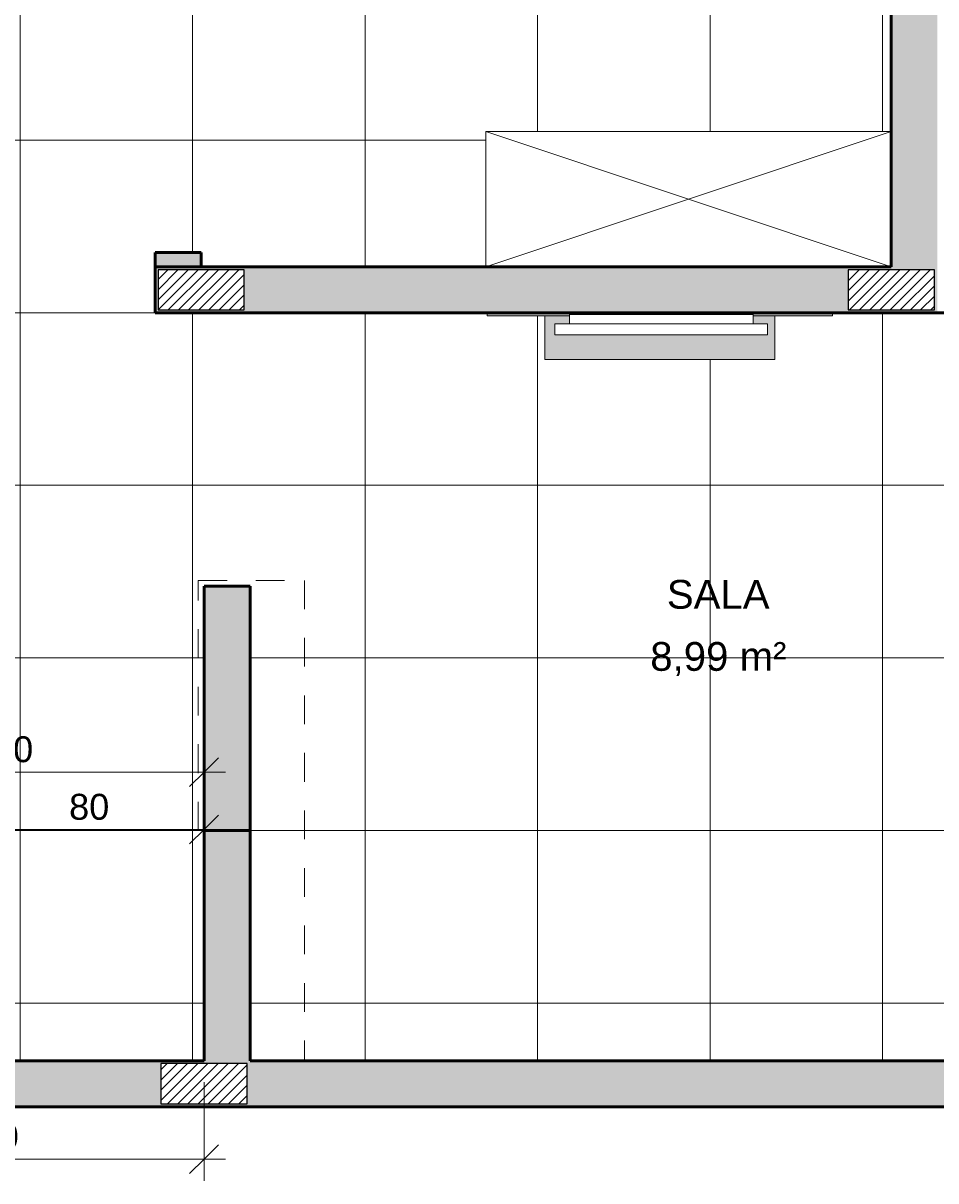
# Model space of a CAD drawing. Header units: metres. Extents: x -14 to 6.1, y -18.5 to -8.2.
# Tile 13 of 25: x -3.8 to -0.7, y -18.5 to -14.5. Entities that reach past the tile are written whole.
import ezdxf

# ---------------------------------------------------------------- set-up
doc = ezdxf.new("R2010")
doc.units = ezdxf.units.M
doc.linetypes.add('Projeção', pattern=[0.003969, 0.002381, -0.001587])
for name, color, linetype, lineweight in [('A-ANNO-DIMS', 7, 'Continuous', 9), ('A-ANNO-DIMS-50', 7, 'Continuous', 9), ('A-AREA-IDEN', 7, 'Continuous', 9), ('A-DETL-GENF', 7, 'Continuous', 5), ('A-FLOR-OVHD', 7, 'Projeção', 5), ('A-FLOR-PATT', 7, 'Continuous', 5), ('A-WALL-PATT', 7, 'Continuous', 5), ('I-FURN', 7, 'Continuous', 5), ('I-WALL', 7, 'Continuous', 5)]:
    doc.layers.add(name, color=color, linetype=linetype, lineweight=lineweight)
doc.layers.add('A-DETL', color=7, linetype='Continuous', lineweight=5, true_color=0x00a600)
doc.styles.add('Arial', font='arial.ttf', dxfattribs={"height": 0.1})
doc.styles.add('Arial_2', font='arial.ttf', dxfattribs={"height": 0.09})
doc.dimstyles.new('Com_linha__ref__contínua__-_Cor_Vermelha_Arial_1_8mm', dxfattribs={"dimscale": 0.3048, "dimtxt": 0.091823, "dimasz": 0.328084, "dimexe": 0.246063, "dimexo": 0.246063, "dimgap": 0.024606, "dimtad": 1, "dimdec": 1, "dimlfac": 100, "dimrnd": 0.1, "dimdsep": 46, "dimtxsty": 'Arial_2', "dimblk1": 'OBLIQUE', "dimblk2": 'OBLIQUE', "dimsah": 1, "dimcen": 0.09, "dimdle": 0.246063, "dimazin": 0, "dimtfac": 1, "dimtdec": 4, "dimtix": 1, "dimtmove": 0, "dimatfit": 3, "dimfxl": 1, "dimtvp": 1, "dimtolj": 1, "dimtzin": 0, "dimarcsym": 2})

# ---------------------------------------------------------------- blocks, each defined once
blk = doc.blocks.new('Armário - Closet - Porta com armação dupla 2 - Armário - Closet - Porta com armação dupla 2-3014207-PTS_ HIDRAULICOS')
at = {"layer": 'I-FURN'}
for p, q in [((0.705, 0), (-0.705, 0.47)), ((-0.705, 0), (0.705, 0.47)), ((-0.705, 0.47), (0.705, 0.47)), ((-0.705, 0.47), (-0.705, 0.452)), ((-0.705, 0.452), (-0.705, 0)), ((0.6925, 0.47), (-0.6925, 0.47))]:
    blk.add_line(p, q, dxfattribs=at)
blk = doc.blocks.new('Blcks_Mob_Rack e Estante_Estante Low - Blcks_Mob_Rack e Estante_Estante Low-3010631-PTS_ HIDRAULICOS')
at = {"layer": 'I-FURN', "true_color": 0x9d4d27}
blk.add_hatch(color=15, dxfattribs=at).paths.add_polyline_path([(-0.21, -0.01), (-0.01, -0.01), (-0.01, 0), (-1.21, 0), (-1.21, -0.01), (-0.9242, -0.01), (-0.9242, -0.0061), (-0.2858, -0.0061), (-0.2858, -0.01), (-0.22, -0.01)])
at = {"layer": 'I-FURN', "true_color": 0xf3f3f3}
blk.add_hatch(color=7, dxfattribs=at).paths.add_polyline_path([(-0.9242, -0.1624), (-0.21, -0.1624), (-0.21, -0.01), (-0.2858, -0.01), (-0.2858, -0.038), (-0.235, -0.038), (-0.235, -0.0761), (-0.975, -0.0761), (-0.975, -0.038), (-0.9242, -0.038), (-0.9242, -0.01), (-1.01, -0.01), (-1.01, -0.1624), (-0.975, -0.1624)])
at = {"layer": 'I-FURN'}
for p, q in [((-1.21, 0), (-1.21, -0.01)), ((-0.01, -0.01), (-0.01, 0)), ((-0.9242, -0.01), (-1.21, -0.01)), ((-1.01, -0.01), (-1.01, -0.1624)), ((-0.01, -0.01), (-0.2858, -0.01)), ((-0.21, -0.1624), (-0.21, -0.01)), ((-0.21, -0.1624), (-1.01, -0.1624))]:
    blk.add_line(p, q, dxfattribs=at)
blk = doc.blocks.new('TV Parede - 50_-2260111-PTS_ HIDRAULICOS')
at = {"layer": 'I-FURN'}
for p, q in [((0.37635, 0), (-0.26205, 0)), ((-0.26205, 0), (-0.26205, -0.0319)), ((0.37635, -0.0319), (0.37635, 0)), ((-0.26205, -0.0319), (-0.31285, -0.0319)), ((-0.31285, -0.0319), (-0.31285, -0.07)), ((-0.31285, -0.0319), (-0.31285, -0.07)), ((0.42715, -0.0319), (-0.31285, -0.0319)), ((0.37635, 0), (-0.26205, 0)), ((-0.26205, 0), (-0.26205, -0.0319)), ((0.37635, -0.0319), (0.37635, 0)), ((0.42715, -0.0319), (0.37635, -0.0319)), ((0.42715, -0.07), (0.42715, -0.0319)), ((0.42715, -0.07), (0.42715, -0.0319)), ((-0.31285, -0.07), (0.42715, -0.07)), ((-0.31285, -0.07), (0.42715, -0.07))]:
    blk.add_line(p, q, dxfattribs=at)
blk = doc.blocks.new('DIMBLOCK16-PTS_ HIDRAULICOS')
at = {"layer": 'A-ANNO-DIMS-50', "color": 242, "true_color": 0xbd2b2e, "transparency": 16777216}
for p, q in [((-4.6136, -17.0714), (-4.6136, -16.9964)), ((-4.6136, -17.0714), (-4.5636, -17.0214)), ((-3.2137, -17.0714), (-3.2137, -16.9964)), ((-3.2137, -17.0714), (-3.1637, -17.0214)), ((-4.6136, -17.0714), (-4.6636, -17.1214)), ((-4.6136, -17.0714), (-3.1387, -17.0714)), ((-4.6136, -17.0714), (-4.6136, -17.8209)), ((-3.2137, -17.0714), (-3.2637, -17.1214)), ((-3.2137, -17.0714), (-3.2137, -17.2))]:
    blk.add_line(p, q, dxfattribs=at)
at = {"layer": 'A-ANNO-DIMS-50', "color": 0, "transparency": 16777216, "insert": (-4.0175, -16.9471), "char_height": 0.09, "width": 0.249194, "attachment_point": 1, "line_spacing_factor": 0.941778, "style": 'Arial_2'}
blk.add_mtext('140', dxfattribs=at)
blk = doc.blocks.new('_Oblique')
at = {"color": 0, "linetype": 'ByBlock', "lineweight": -2}
blk.add_line((-0.5, -0.5), (0.5, 0.5), dxfattribs=at)
blk = doc.blocks.new('DIMBLOCK18-PTS_ HIDRAULICOS')
at = {"layer": 'A-ANNO-DIMS-50', "color": 242, "true_color": 0xbd2b2e, "transparency": 16777216}
for p, q in [((-4.7138, -18.4175), (-4.7138, -18.0336)), ((-3.2137, -18.4175), (-3.2137, -18.15)), ((-4.7138, -18.4175), (-4.6638, -18.3675)), ((-3.2137, -18.4175), (-3.1637, -18.3675)), ((-4.7138, -18.4175), (-4.7638, -18.4675)), ((-4.7138, -18.4175), (-3.1387, -18.4175)), ((-4.7138, -18.4175), (-4.7138, -18.4925)), ((-3.2137, -18.4175), (-3.2637, -18.4675)), ((-3.2137, -18.4175), (-3.2137, -18.4925))]:
    blk.add_line(p, q, dxfattribs=at)
at = {"layer": 'A-ANNO-DIMS-50', "color": 0, "transparency": 16777216, "insert": (-4.0676, -18.2932), "char_height": 0.09, "width": 0.249194, "attachment_point": 1, "line_spacing_factor": 0.941778, "style": 'Arial_2'}
blk.add_mtext('150', dxfattribs=at)
blk = doc.blocks.new('DIMBLOCK24-PTS_ HIDRAULICOS')
at = {"layer": 'A-ANNO-DIMS-50', "color": 242, "true_color": 0xbd2b2e, "transparency": 16777216}
for p, q in [((-4.0136, -17.2714), (-4.0136, -17.1964)), ((-4.0136, -17.2714), (-3.9636, -17.2214)), ((-3.2137, -17.2714), (-3.2137, -17.2)), ((-3.2137, -17.2714), (-3.1637, -17.2214)), ((-4.0136, -17.2714), (-4.0636, -17.3214)), ((-4.0136, -17.2714), (-3.1387, -17.2714)), ((-4.0136, -17.2714), (-4.0136, -17.6568)), ((-3.2137, -17.2714), (-3.2637, -17.3214)), ((-3.2137, -17.2714), (-3.2137, -17.3464))]:
    blk.add_line(p, q, dxfattribs=at)
at = {"layer": 'A-ANNO-DIMS-50', "color": 0, "transparency": 16777216, "insert": (-3.6829, -17.1471), "char_height": 0.09, "width": 0.16613, "attachment_point": 1, "line_spacing_factor": 0.941778, "style": 'Arial_2'}
blk.add_mtext('80', dxfattribs=at)

msp = doc.modelspace()

# ---------------------------------------------------------------- hatches: boundary and pattern name
at = {"layer": 'A-DETL-GENF', "true_color": 0x464646}
h = msp.add_hatch(dxfattribs=at)
h.set_pattern_fill('FP_6', color=49, style=0, pattern_type=2)
h.set_pattern_definition([(45, (0, 0), (-0.01767767, 0.01767767), [])])
h.paths.add_polyline_path([(-3.1337, -18.225), (-3.0637, -18.225), (-3.0637, -18.085), (-3.3637, -18.085), (-3.3637, -18.225), (-3.1387, -18.225)])
h.paths.add_polyline_path([(-8.0236, -18.225), (-8.0236, -18.085), (-8.3236, -18.085), (-8.3236, -18.225)])
h.paths.add_polyline_path([(-6.0936, -18.225), (-6.0237, -18.225), (-6.0237, -18.085), (-6.3237, -18.085), (-6.3237, -18.225), (-6.0986, -18.225)])
h.paths.add_polyline_path([(0.1964, -18.225), (0.4964, -18.225), (0.4964, -18.085), (0.1964, -18.085)])
h.paths.add_polyline_path([(0.4964, -15.625), (0.4964, -15.325), (0.3564, -15.325), (0.3564, -15.625), (0.3812, -15.625)])
h.paths.add_polyline_path([(-3.3737, -15.465), (-3.0737, -15.465), (-3.0737, -15.325), (-3.3737, -15.325)])
h.paths.add_polyline_path([(-0.9736, -15.465), (-0.6736, -15.465), (-0.6736, -15.325), (-0.9736, -15.325), (-0.9736, -15.4602)])
h.paths.add_polyline_path([(-5.1436, -15.465), (-4.9937, -15.4649), (-4.9937, -15.325), (-5.2937, -15.325), (-5.2937, -15.465)])
h.paths.add_polyline_path([(-6.0237, -15.465), (-6.0237, -15.325), (-6.3237, -15.325), (-6.3237, -15.465), (-6.1636, -15.465)])
h.paths.add_polyline_path([(-8.1736, -15.465), (-8.0236, -15.465), (-8.0236, -15.325), (-8.3236, -15.325), (-8.3236, -15.465), (-8.1836, -15.465)])
h.paths.add_polyline_path([(0.4964, -14.515), (0.4964, -14.215), (0.3564, -14.215), (0.3564, -14.515)])
h.paths.add_polyline_path([(-3.3736, -14.2649), (-3.2337, -14.2649), (-3.2337, -13.9649), (-3.3737, -13.9649), (-3.3737, -14.2649)])
h.paths.add_polyline_path([(-5.0038, -14.2649), (-4.9937, -14.2649), (-4.9937, -13.9649), (-5.1337, -13.9649), (-5.1337, -14.2649), (-5.0636, -14.2649)])
h.paths.add_polyline_path([(-0.6736, -11.545), (-0.6736, -11.245), (-0.8136, -11.245), (-0.8136, -11.545), (-0.7615, -11.545)])
h.paths.add_polyline_path([(-3.3725, -11.545), (-3.2337, -11.545), (-3.2337, -11.245), (-3.3737, -11.245), (-3.3737, -11.545)])
h.paths.add_polyline_path([(-7.3937, -11.385), (-7.3937, -11.245), (-7.6937, -11.245), (-7.6936, -11.385), (-7.5168, -11.385)])
h.paths.add_polyline_path([(-4.9886, -11.3849), (-4.8337, -11.3849), (-4.8337, -11.2449), (-5.1337, -11.245), (-5.1337, -11.3849), (-5.0636, -11.3849)])
at = {"layer": 'A-FLOR-PATT', "true_color": 0x787878}
h = msp.add_hatch(dxfattribs=at)
h.set_pattern_fill('FP_5', color=8, style=0, pattern_type=2)
h.set_pattern_definition([(0, (-2.654, -16.075), (0, 0.6), []), (90, (-2.654, -16.075), (-0.6, 4e-17), [])])
h.paths.add_polyline_path([(-6.0136, -18.075), (-5.2136, -18.075), (-5.2136, -17.575), (-4.0136, -17.575), (-4.0136, -18.075), (-3.2137, -18.075), (-3.2137, -16.425), (-3.0537, -16.425), (-3.0537, -18.075), (0.3464, -18.075), (0.3464, -15.475), (-1.0286, -15.475), (-1.0286, -15.485), (-1.2286, -15.485), (-1.2286, -15.6374), (-2.0286, -15.6374), (-2.0286, -15.485), (-2.2286, -15.485), (-2.2286, -15.475), (-3.3837, -15.475), (-3.3837, -15.265), (-3.2237, -15.265), (-3.2237, -15.315), (-2.2336, -15.315), (-2.2336, -14.845), (-0.8236, -14.845), (-0.8236, -11.395), (-3.2217, -11.395), (-3.2217, -14.365), (-3.3837, -14.365), (-3.3837, -14.275), (-4.9836, -14.275), (-4.9836, -14.365), (-5.1436, -14.365), (-5.1436, -11.395), (-7.5437, -11.395), (-7.5437, -13.905), (-7.0737, -13.905), (-7.0737, -15.315), (-5.1436, -15.315), (-5.1436, -15.265), (-4.9836, -15.265), (-4.9836, -15.475), (-6.0136, -15.475), (-6.0136, -17.9379)])
h.paths.add_polyline_path([(-4.6136, -17.7955), (-4.6084, -17.7948), (-4.6036, -17.7928), (-4.5994, -17.7897), (-4.5963, -17.7855), (-4.5943, -17.7807), (-4.5936, -17.7755), (-4.5943, -17.7703), (-4.5963, -17.7655), (-4.5994, -17.7614), (-4.6036, -17.7582), (-4.6084, -17.7562), (-4.6136, -17.7555), (-4.6188, -17.7562), (-4.6236, -17.7582), (-4.6277, -17.7614), (-4.6309, -17.7655), (-4.6329, -17.7703), (-4.6336, -17.7755), (-4.6329, -17.7807), (-4.6309, -17.7855), (-4.6277, -17.7897), (-4.6236, -17.7928), (-4.6188, -17.7948)])
h.paths.add_polyline_path([(-1.242, -13.705), (-1.242, -13.57), (-1.2474, -13.57), (-1.2474, -13.5), (-1.242, -13.5), (-1.242, -13.365), (-0.892, -13.365), (-0.892, -13.705)])
h.paths.add_polyline_path([(-1.1712, -11.8253), (-1.242, -11.8253), (-1.242, -11.6903), (-1.2474, -11.6903), (-1.2474, -11.6203), (-1.242, -11.6203), (-1.242, -11.4853), (-0.892, -11.4853), (-0.892, -11.8253)])
at = {"layer": 'A-WALL-PATT', "true_color": 0x808080}
h = msp.add_hatch(color=8, dxfattribs=at)
h.paths.add_polyline_path([(-0.7436, -15.315), (-0.6636, -15.315), (-0.6636, -11.235), (-0.8236, -11.235), (-0.8236, -15.315)])
h.paths.add_polyline_path([(-0.6736, -11.545), (-0.8136, -11.545), (-0.8136, -11.245), (-0.6736, -11.245), (-0.6736, -11.2995)])
h = msp.add_hatch(color=8, dxfattribs=at)
h.paths.add_polyline_path([(-3.3737, -15.315), (-3.2237, -15.315), (-3.2237, -15.265), (-3.3837, -15.265), (-3.3837, -15.315)])
h.paths.add_polyline_path([(-3.2237, -14.365), (-3.2237, -14.115), (-3.2337, -14.115), (-3.2337, -14.2649), (-3.3737, -14.2649), (-3.3737, -14.115), (-3.3837, -14.115), (-3.3837, -14.365), (-3.3737, -14.365)])
h = msp.add_hatch(color=8, dxfattribs=at)
h.paths.add_polyline_path([(-3.0737, -15.475), (-0.7436, -15.475), (-0.7436, -15.465), (-0.9736, -15.465), (-0.9736, -15.325), (-0.7436, -15.325), (-0.7436, -15.315), (-3.3837, -15.315), (-3.3837, -15.475), (-3.2237, -15.475)])
h.paths.add_polyline_path([(-3.3737, -15.465), (-3.3737, -15.325), (-3.0737, -15.325), (-3.0737, -15.465), (-3.2237, -15.465)])
for points in [[(-0.7436, -15.475), (-0.6636, -15.475), (-0.6636, -15.315), (-0.7436, -15.315), (-0.7436, -15.325), (-0.6736, -15.325), (-0.6736, -15.465), (-0.7436, -15.465)], [(-3.2137, -18.075), (-3.0537, -18.075), (-3.0537, -17.275), (-3.2137, -17.275), (-3.2137, -18.0655)], [(-4.3709, -18.235), (-3.1337, -18.235), (-3.1337, -18.225), (-3.3637, -18.225), (-3.3637, -18.085), (-3.1337, -18.085), (-3.1337, -18.075), (-4.8497, -18.075), (-4.8497, -18.185), (-4.9406, -18.185), (-4.9406, -18.1809), (-4.9459, -18.1816), (-4.9528, -18.1807), (-4.9592, -18.1781), (-4.9659, -18.1724), (-4.969, -18.1683), (-4.9716, -18.1619), (-4.9725, -18.155), (-4.9716, -18.1482), (-4.969, -18.1417), (-4.9647, -18.1362), (-4.9592, -18.132), (-4.9528, -18.1293), (-4.9459, -18.1284), (-4.9406, -18.1287), (-4.9406, -18.075), (-6.0936, -18.075), (-6.0936, -18.085), (-6.0237, -18.085), (-6.0237, -18.225), (-6.0936, -18.225), (-6.0936, -18.235), (-4.7318, -18.235)]]:
    msp.add_hatch(color=8, dxfattribs=at).paths.add_polyline_path(points)
h = msp.add_hatch(color=8, dxfattribs=at)
h.paths.add_polyline_path([(-2.2336, -18.235), (0.5064, -18.235), (0.5064, -18.075), (-3.1337, -18.075), (-3.1337, -18.085), (-3.0637, -18.085), (-3.0637, -18.225), (-3.1337, -18.225), (-3.1337, -18.235), (-2.9271, -18.235)])
h.paths.add_polyline_path([(0.1964, -18.225), (0.1964, -18.085), (0.4964, -18.085), (0.4964, -18.225)])
at = {"layer": 'I-WALL', "true_color": 0xc0c0c0}
for points in [[(-3.0537, -16.585), (-3.0537, -16.425), (-3.2137, -16.425), (-3.2137, -16.585), (-3.1076, -16.585)], [(-3.2137, -17.275), (-3.0537, -17.275), (-3.0537, -16.585), (-3.2137, -16.585), (-3.2137, -17.2357)]]:
    msp.add_hatch(color=9, dxfattribs=at).paths.add_polyline_path(points)

# ---------------------------------------------------------------- linework, layer by layer
at = {"layer": 'A-DETL', "color": 7, "lineweight": 25}
for p, q in [((-3.0737, -15.325), (-3.3737, -15.325)), ((-3.3737, -15.325), (-3.3737, -15.465)), ((-3.0737, -15.465), (-3.0737, -15.325)), ((-0.6736, -15.325), (-0.9736, -15.325)), ((-0.9736, -15.325), (-0.9736, -15.465)), ((-0.6736, -15.465), (-0.6736, -15.325)), ((-3.3737, -15.465), (-3.0737, -15.465)), ((-0.9736, -15.465), (-0.6736, -15.465)), ((-3.0637, -18.085), (-3.3637, -18.085)), ((-3.3637, -18.085), (-3.3637, -18.225)), ((-3.0637, -18.225), (-3.0637, -18.085)), ((-3.3637, -18.225), (-3.0637, -18.225))]:
    msp.add_line(p, q, dxfattribs=at)
at = {"layer": 'A-FLOR-OVHD'}
for p, q in [((-3.2337, -17.275), (-3.2337, -16.405)), ((-3.2337, -16.405), (-2.8637, -16.405)), ((-2.8637, -16.405), (-2.8637, -18.075)), ((-3.2137, -17.275), (-3.2337, -17.275))]:
    msp.add_line(p, q, dxfattribs=at)
at = {"layer": 'I-WALL', "lineweight": 50}
for p, q in [((-0.8236, -15.315), (-0.8236, -11.395)), ((-3.3837, -15.265), (-3.3837, -15.475)), ((-3.3837, -15.265), (-3.2237, -15.265)), ((-3.2237, -15.315), (-3.2237, -15.265)), ((-0.8236, -15.315), (-3.3837, -15.315)), ((-0.6036, -15.475), (-3.3837, -15.475)), ((-3.2137, -18.075), (-3.2137, -16.425)), ((-3.2137, -16.425), (-3.0537, -16.425)), ((-3.0537, -18.075), (-3.0537, -16.425)), ((-3.0537, -17.275), (-3.2137, -17.275)), ((-3.2137, -18.075), (-4.8497, -18.075)), ((0.3464, -18.075), (-3.0537, -18.075)), ((-8.3336, -18.235), (0.5064, -18.235))]:
    msp.add_line(p, q, dxfattribs=at)

# ---------------------------------------------------------------- block references
at = {"layer": 'I-FURN'}
for name, p in [('Armário - Closet - Porta com armação dupla 2 - Armário - Closet - Porta com armação dupla 2-3014207-PTS_ HIDRAULICOS', (-1.5286, -15.315)), ('Blcks_Mob_Rack e Estante_Estante Low - Blcks_Mob_Rack e Estante_Estante Low-3010631-PTS_ HIDRAULICOS', (-1.0186, -15.475)), ('TV Parede - 50_-2260111-PTS_ HIDRAULICOS', (-1.6807, -15.4812))]:
    msp.add_blockref(name, p, dxfattribs=at)

# ---------------------------------------------------------------- texts
at = {"layer": 'A-AREA-IDEN', "char_height": 0.1, "attachment_point": 1, "style": 'Arial'}
for s, insert, width in [('SALA', (-1.604, -16.4035), 0.444937), ('8,99 m²', (-1.6618, -16.6194), 0.585232)]:
    msp.add_mtext(s, dxfattribs=dict(at, insert=insert, width=width))

# ---------------------------------------------------------------- dimensions: what is measured, and where the dimension line sits
at = {"layer": 'A-ANNO-DIMS', "color": 242, "true_color": 0xbd2b2e}
for base, p1, p2, override, picture, middle in [((-3.2137, -17.0714), (-4.6136, -17.8959), (-3.2137, -17.275), {"dimpost": '<>', "dimfxl": 1.531388}, 'DIMBLOCK16-PTS_ HIDRAULICOS', (-3.9136, -17.018)), ((-3.2137, -17.2714), (-4.0136, -17.7318), (-3.2137, -17.275), {"dimpost": '<>', "dimfxl": 0.921123}, 'DIMBLOCK24-PTS_ HIDRAULICOS', (-3.6136, -17.218)), ((-3.2137, -18.4175), (-4.7138, -17.9586), (-3.2137, -18.075), {"dimpost": '<>', "dimfxl": 1.504613}, 'DIMBLOCK18-PTS_ HIDRAULICOS', (-3.9637, -18.3641))]:
    dim = msp.add_linear_dim(base=base, p1=p1, p2=p2, dimstyle='Com_linha__ref__contínua__-_Cor_Vermelha_Arial_1_8mm', override=override, dxfattribs=at)
    dim.commit()
    dim.dimension.update_dxf_attribs({"geometry": picture, "text_midpoint": middle})

doc.saveas('drawing.dxf')
